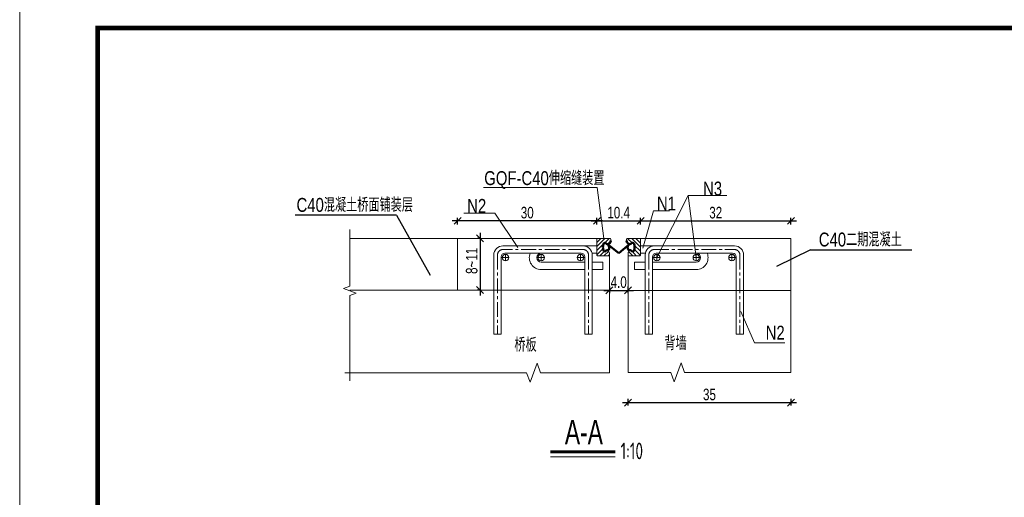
# Model space of a CAD drawing. Header units: inches. Extents: x 112594 to 193184, y 44995 to 116598.
# Tile 120 of 153: x 186820 to 188941, y 76894 to 77922. Entities that reach past the tile are written whole.
import ezdxf

# ---------------------------------------------------------------- set-up
doc = ezdxf.new("R2010")
doc.units = ezdxf.units.IN
doc.header["$MEASUREMENT"] = 0
doc.linetypes.add('CENTER', pattern=[50.8, 31.75, -6.35, 6.35, -6.35])
doc.layers.get('0').update_dxf_attribs({"lineweight": 15})
for name, color, linetype, lineweight in [('0文字', 6, 'Continuous', 18), ('0标注', 6, 'Continuous', 18), ('BM1', 7, 'Continuous', 15), ('图层1-中心线', 1, 'CENTER', 18), ('标准', 7, 'Continuous', 18), ('标注', 7, 'Continuous', 18), ('细实线', 4, 'Continuous', 25)]:
    doc.layers.add(name, color=color, linetype=linetype, lineweight=lineweight)
doc.layers.add('尺寸线', color=4, linetype='Continuous')
doc.styles.add('hz-e', font='hztxt_e.shx', dxfattribs={"width": 0.75, "bigfont": 'hztxt.shx'})
doc.styles.add('HZTXT', font='tssdeng.shx', dxfattribs={"width": 0.75, "bigfont": 'hztxt.shx'})
doc.dimstyles.new('1比10', dxfattribs={"dimtxt": 25, "dimasz": 15, "dimexe": 6.25, "dimexo": 6.25, "dimgap": 5, "dimtad": 1, "dimdec": 0, "dimlfac": 0.1, "dimzin": 0, "dimdsep": 46, "dimtxsty": 'hz-e', "dimblk": 'OBLIQUE', "dimcen": 0, "dimdle": 12, "dimclrd": 4, "dimclre": 4, "dimclrt": 5, "dimadec": 0, "dimazin": 0, "dimtfac": 0.05, "dimtdec": 0, "dimtix": 1, "dimtmove": 2, "dimatfit": 0, "dimfxl": 8, "dimfxlon": 1, "dimtolj": 1, "dimtzin": 0, "dimarcsym": 0})

# ---------------------------------------------------------------- blocks, each defined once
blk = doc.blocks.new('_Oblique')
at = {"color": 0, "linetype": 'ByBlock', "lineweight": -2}
blk.add_line((-0.5, -0.5), (0.5, 0.5), dxfattribs=at)
blk = doc.blocks.new('*D1475')
at = {"color": 4, "lineweight": -2}
for p, q in [((188090.3, 77347.6), (188090.3, 77333.3)), ((188130.4, 77347.6), (188130.4, 77333.3)), ((188078.3, 77339.6), (188142.4, 77339.6))]:
    blk.add_line(p, q, dxfattribs=at)
at = {"color": 4, "lineweight": -2, "xscale": 15, "yscale": 15, "zscale": 15, "rotation": 180}
blk.add_blockref('_Oblique', (188090.3, 77339.6), dxfattribs=at)
at = {"color": 4, "lineweight": -2, "xscale": 15, "yscale": 15, "zscale": 15}
blk.add_blockref('_Oblique', (188130.4, 77339.6), dxfattribs=at)
at = {"color": 5, "insert": (188110.3, 77357.1), "char_height": 25, "attachment_point": 5, "style": 'hz-e'}
blk.add_mtext('\\A1;4.0', dxfattribs=at)
blk = doc.blocks.new('*D1476')
at = {"color": 4, "lineweight": -2}
for p, q in [((188063.3, 77481.3), (188063.3, 77495.5)), ((188157.4, 77481.3), (188157.4, 77495.5)), ((188051.3, 77489.3), (188169.4, 77489.3))]:
    blk.add_line(p, q, dxfattribs=at)
at = {"color": 4, "lineweight": -2, "xscale": 15, "yscale": 15, "zscale": 15, "rotation": 180}
blk.add_blockref('_Oblique', (188063.3, 77489.3), dxfattribs=at)
at = {"color": 4, "lineweight": -2, "xscale": 15, "yscale": 15, "zscale": 15}
blk.add_blockref('_Oblique', (188157.4, 77489.3), dxfattribs=at)
at = {"color": 5, "insert": (188110.3, 77506.8), "char_height": 25, "attachment_point": 5, "style": 'hz-e'}
blk.add_mtext('\\A1;10.4', dxfattribs=at)
blk = doc.blocks.new('*D1477')
at = {"color": 4, "lineweight": -2}
for p, q in [((187811.8, 77463.5), (187811.8, 77328.2)), ((187813.2, 77451.5), (187805.6, 77451.5)), ((187813.2, 77340.2), (187805.6, 77340.2))]:
    blk.add_line(p, q, dxfattribs=at)
at = {"color": 4, "lineweight": -2, "xscale": 15, "yscale": 15, "zscale": 15}
for p, rotation in [((187811.8, 77451.5), 90), ((187811.8, 77340.2), 270)]:
    blk.add_blockref('_Oblique', p, dxfattribs=dict(at, rotation=rotation))
at = {"color": 5, "insert": (187793.7, 77403.1), "char_height": 25, "attachment_point": 5, "rotation": 90, "style": 'hz-e'}
blk.add_mtext('\\A1;8~11', dxfattribs=at)
blk = doc.blocks.new('*D1543')
at = {"color": 4, "lineweight": -2}
for p, q in [((187763.3, 77481.3), (187763.3, 77495.5)), ((188063.3, 77481.3), (188063.3, 77495.5)), ((188075.3, 77489.3), (187751.3, 77489.3))]:
    blk.add_line(p, q, dxfattribs=at)
at = {"color": 4, "lineweight": -2, "xscale": 15, "yscale": 15, "zscale": 15, "rotation": 180}
blk.add_blockref('_Oblique', (187763.3, 77489.3), dxfattribs=at)
at = {"color": 4, "lineweight": -2, "xscale": 15, "yscale": 15, "zscale": 15}
blk.add_blockref('_Oblique', (188063.3, 77489.3), dxfattribs=at)
at = {"color": 5, "insert": (187913.3, 77506.8), "char_height": 25, "attachment_point": 5, "style": 'hz-e'}
blk.add_mtext('\\A1;30', dxfattribs=at)
blk = doc.blocks.new('*D1544')
at = {"color": 4, "lineweight": -2}
for p, q in [((188157.4, 77481.3), (188157.4, 77495.5)), ((188481.4, 77481.3), (188481.4, 77495.5)), ((188145.4, 77489.3), (188493.4, 77489.3))]:
    blk.add_line(p, q, dxfattribs=at)
at = {"color": 4, "lineweight": -2, "xscale": 15, "yscale": 15, "zscale": 15, "rotation": 180}
blk.add_blockref('_Oblique', (188157.4, 77489.3), dxfattribs=at)
at = {"color": 4, "lineweight": -2, "xscale": 15, "yscale": 15, "zscale": 15}
blk.add_blockref('_Oblique', (188481.4, 77489.3), dxfattribs=at)
at = {"color": 5, "insert": (188319.4, 77506.8), "char_height": 25, "attachment_point": 5, "style": 'hz-e'}
blk.add_mtext('\\A1;32', dxfattribs=at)
blk = doc.blocks.new('*D1557')
at = {"color": 4, "lineweight": -2}
for p, q in [((188118.4, 77097.7), (188493.4, 77097.7)), ((188130.4, 77105.7), (188130.4, 77091.4)), ((188481.4, 77105.7), (188481.4, 77091.4))]:
    blk.add_line(p, q, dxfattribs=at)
at = {"color": 4, "lineweight": -2, "xscale": 15, "yscale": 15, "zscale": 15, "rotation": 180}
blk.add_blockref('_Oblique', (188130.4, 77097.7), dxfattribs=at)
at = {"color": 4, "lineweight": -2, "xscale": 15, "yscale": 15, "zscale": 15}
blk.add_blockref('_Oblique', (188481.4, 77097.7), dxfattribs=at)
at = {"color": 5, "insert": (188305.9, 77115.2), "char_height": 25, "attachment_point": 5, "style": 'hz-e'}
blk.add_mtext('\\A1;35', dxfattribs=at)

msp = doc.modelspace()

# ---------------------------------------------------------------- hatches: boundary and pattern name
at = {"layer": '标准'}
h = msp.add_hatch(dxfattribs=at)
h.set_pattern_fill('ANSI31', color=0, scale=500, style=0)
h.set_pattern_definition([(45, (209973.91, 95508.58), (-44.19417, 44.19417), [])])
edge = h.paths.add_edge_path()
edge.add_arc((188091.78701, 77449.97244), 1.5, 0, 90)
edge.add_line((188091.78701, 77451.47244), (188064.78701, 77451.47244))
edge.add_arc((188064.78701, 77449.97244), 1.5, 90, 180)
edge.add_line((188063.28701, 77449.97244), (188063.28701, 77415.47244))
edge.add_arc((188064.78701, 77415.47244), 1.5, 180, 270)
edge.add_line((188064.78701, 77413.97244), (188088.78701, 77413.97244))
edge.add_arc((188088.78701, 77415.47244), 1.5, 270, 360)
edge.add_line((188090.28701, 77415.47244), (188090.28701, 77419.60999))
edge.add_arc((188082.78701, 77419.60999), 7.5, 0, 58.73241269)
edge.add_spline(control_points=[(188086.67978, 77426.02064), (188088.87578, 77425.22485), (188090.32799, 77431.23855), (188089.18564, 77436.04747), (188088.4413, 77437.28954)], knot_values=[3.9262001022, 3.9262001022, 3.9262001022, 3.9262001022, 10.9334072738, 14.9958097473, 14.9958097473, 14.9958097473, 14.9958097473], degree=3, periodic=0)
edge.add_line((188088.4413, 77437.28954), (188085.96314, 77439.0923))
edge.add_arc((188085.78701, 77446.59023), 7.5, 266.99677739, 271.34559499, ccw=False)
edge.add_arc((188085.51195, 77441.34744), 2.25, 266.9965728, 266.9968812, ccw=False)
edge.add_line((188085.39406, 77439.10053), (188085.39407, 77439.10053))
edge.add_spline(control_points=[(188085.39407, 77439.10053), (188085.59014, 77439.1158), (188085.77986, 77439.11268), (188085.96314, 77439.0923)], knot_values=[0, 0, 0, 0, 0.5900086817, 0.5900086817, 0.5900086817, 0.5900086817], degree=3, periodic=0)
edge.add_line((188085.92834, 77439.11762), (188085.96314, 77439.0923))
edge.add_arc((188085.78701, 77446.59023), 7.5, 271.34559499, 360)
edge.add_line((188093.28701, 77446.59023), (188093.28701, 77449.97244))

# ---------------------------------------------------------------- linework, layer by layer
for p, q in [((186819.76981, 74984.76464), (186819.76981, 77985.0677)), ((188064.01877, 77561.1788), (187819.09833, 77561.1788)), ((188078.28701, 77451.47244), (188064.01877, 77561.1788)), ((188130.40909, 77339.55557), (188481.40909, 77339.55557))]:
    msp.add_line(p, q)
at = {"color": 0, "linetype": 'Continuous'}
for p, q in [((188260.01958, 77543.56245), (188277.40909, 77409.97244)), ((188162.56525, 77430.10433), (188185.58674, 77510.5363)), ((188185.58674, 77510.5363), (188219.93929, 77510.5363)), ((188373.40909, 77293.73244), (188402.90303, 77226.46375)), ((188402.90303, 77226.46375), (188468.03575, 77226.46375))]:
    msp.add_line(p, q, dxfattribs=at)
at = {"color": 0}
for p, q in [((187763.28701, 77451.47244), (187530.8123, 77451.47244)), ((188064.78701, 77451.47244), (187763.28701, 77451.47244)), ((187763.28701, 77451.47244), (187763.28701, 77340.17664)), ((188063.28701, 77435.47244), (187860.78701, 77435.47244)), ((188063.28701, 77449.97244), (188063.28701, 77415.47244)), ((188064.78701, 77451.47244), (188091.78701, 77451.47244)), ((188093.28701, 77449.97244), (188093.28701, 77446.59023)), ((188127.40909, 77449.97244), (188127.40909, 77446.59023)), ((188155.90909, 77451.47244), (188128.90909, 77451.47244)), ((188155.90909, 77451.47244), (188481.40909, 77451.47244)), ((188157.40909, 77449.97244), (188157.40909, 77415.47244)), ((188157.40909, 77435.47244), (188359.90909, 77435.47244)), ((188481.40909, 77162.94026), (188481.40909, 77451.47244)), ((187841.28701, 77415.97244), (187841.28701, 77245.01359)), ((187857.28701, 77411.97244), (187857.28701, 77245.01359)), ((187919.62269, 77419.47244), (187864.78701, 77419.47244)), ((187866.38297, 77415.97244), (187866.38297, 77403.97244)), ((188029.78701, 77419.47244), (187943.28701, 77419.47244)), ((187943.28701, 77415.97244), (187943.28701, 77403.97244)), ((188028.19106, 77415.97244), (188028.19106, 77403.97244)), ((188037.28701, 77411.97244), (188037.28701, 77245.01359)), ((188037.28701, 77411.97244), (188037.28701, 77403.97244)), ((188063.28701, 77419.47244), (188052.97034, 77419.47244)), ((188053.28701, 77415.97244), (188053.28701, 77245.01359)), ((188064.78701, 77413.97244), (188088.78701, 77413.97244)), ((188090.28701, 77419.60999), (188090.28701, 77415.47244)), ((188090.28701, 77415.47244), (188090.28701, 77162.14685)), ((188130.40909, 77419.60999), (188130.40909, 77415.47244)), ((188130.40909, 77415.47244), (188130.40909, 77301.47244)), ((188155.90909, 77413.97244), (188131.90909, 77413.97244)), ((188157.40909, 77419.47244), (188167.72577, 77419.47244)), ((188167.40909, 77415.97244), (188167.40909, 77245.01359)), ((188183.40909, 77411.97244), (188183.40909, 77245.01359)), ((188183.40909, 77411.97244), (188183.40909, 77403.97244)), ((188190.90909, 77419.47244), (188277.40909, 77419.47244)), ((188192.50505, 77415.97244), (188192.50505, 77403.97244)), ((188277.40909, 77415.97244), (188277.40909, 77403.97244)), ((188301.07341, 77419.47244), (188355.90909, 77419.47244)), ((188354.31314, 77415.97244), (188354.31314, 77403.97244)), ((188363.40909, 77411.97244), (188363.40909, 77245.01359)), ((188379.40909, 77415.97244), (188379.40909, 77245.01359)), ((187872.38297, 77409.97244), (187860.16524, 77409.97244)), ((187949.28701, 77409.97244), (187937.06928, 77409.97244)), ((188037.28701, 77400.47244), (187943.28701, 77400.47244)), ((188022.19106, 77409.97244), (188034.40879, 77409.97244)), ((188076.28701, 77400.47244), (188053.28701, 77400.47244)), ((188076.28701, 77384.47244), (188076.28701, 77400.47244)), ((188144.40909, 77400.47244), (188167.40909, 77400.47244)), ((188144.40909, 77384.47244), (188144.40909, 77400.47244)), ((188183.40909, 77400.47244), (188277.40909, 77400.47244)), ((188198.50505, 77409.97244), (188186.28732, 77409.97244)), ((188271.40909, 77409.97244), (188283.62683, 77409.97244)), ((188348.31314, 77409.97244), (188360.53087, 77409.97244)), ((188037.28701, 77384.47244), (187943.28701, 77384.47244)), ((188076.28701, 77384.47244), (188053.28701, 77384.47244)), ((188144.40909, 77384.47244), (188167.40909, 77384.47244)), ((188183.40909, 77384.47244), (188277.40909, 77384.47244)), ((187763.28701, 77340.17664), (187530.8123, 77340.17664)), ((188090.28701, 77340.17664), (187763.28701, 77340.17664)), ((187963.7105, 76981.36847), (188102.62392, 76981.36847))]:
    msp.add_line(p, q, dxfattribs=at)
at = {"color": 0, "lineweight": 60}
msp.add_line((187963.7105, 76991.64436), (188102.62392, 76991.64436), dxfattribs=at)
msp.add_lwpolyline([(188192.50505, 77409.97244), (188260.01958, 77543.56245), (188343.37552, 77543.56245)])
at = {"color": 0, "linetype": 'Continuous'}
for points in [[(187892.81905, 77431.94744), (187843.77374, 77506.13321), (187776.36858, 77506.13321)], [(187530.8123, 77470.83553), (187530.8123, 77348.57529), (187517.07492, 77343.57529), (187544.54969, 77333.57529), (187530.8123, 77328.57529), (187530.8123, 77144.56679)], [(188481.40909, 77162.94026), (188252.49234, 77162.94026), (188244.99234, 77183.54634), (188229.99234, 77142.33418), (188222.49234, 77162.94026), (188130.40909, 77162.94026), (188130.40909, 77301.47244)], [(187520.24347, 77162.14685), (187912.03465, 77162.14685), (187919.53465, 77141.54077), (187934.53465, 77182.75293), (187942.03465, 77162.14685), (188090.28701, 77162.14685)]]:
    msp.add_lwpolyline(points, dxfattribs=at)
at = {"color": 0}
for centre, radius, start, end in [((187860.78701, 77415.97244), 19.5, 90, 180), ((188033.78701, 77415.97244), 19.5, 0, 90), ((188064.78701, 77449.97244), 1.5, 90, 180), ((188091.78701, 77449.97244), 1.5, 0, 90), ((188128.90909, 77449.97244), 1.5, 90, 180), ((188155.90909, 77449.97244), 1.5, 0, 90), ((188186.90909, 77415.97244), 19.5, 90, 180), ((188359.90909, 77415.97244), 19.5, 0, 90), ((187864.78701, 77411.97244), 7.5, 90, 180), ((188029.78701, 77411.97244), 7.5, 0, 90), ((188064.78701, 77415.47244), 1.5, 180, 270), ((188082.78701, 77419.60999), 7.5, 0, 58.73241269), ((188088.78701, 77415.47244), 1.5, 270, 0), ((188137.90909, 77419.60999), 7.5, 121.26758731, 180), ((188131.90909, 77415.47244), 1.5, 180, 270), ((188155.90909, 77415.47244), 1.5, 270, 0), ((188190.90909, 77411.97244), 7.5, 90, 180), ((188355.90909, 77411.97244), 7.5, 0, 90)]:
    msp.add_arc(centre, radius, start, end, dxfattribs=at)
at = {"layer": '0标注'}
msp.add_line((188090.28701, 77162.14685), (188090.28701, 77162.14685), dxfattribs=at)
at = {"layer": 'BM1', "color": 0, "linetype": 'Continuous', "const_width": 9.99898}
msp.add_lwpolyline([(186987.61391, 75034.75953), (186987.61391, 77904.76671), (191012.60324, 77904.76671), (191012.60324, 75034.75953)], close=True, dxfattribs=at)
at = {"layer": '图层1-中心线', "color": 0}
for p, q in [((187849.28701, 77415.97244), (187849.28701, 77245.01359)), ((188033.78701, 77427.47244), (187860.78701, 77427.47244)), ((188045.28701, 77415.97244), (188045.28701, 77245.01359)), ((188175.40909, 77415.97244), (188175.40909, 77245.01359)), ((188186.90909, 77427.47244), (188359.90909, 77427.47244)), ((188371.40909, 77415.97244), (188371.40909, 77245.01359))]:
    msp.add_line(p, q, dxfattribs=at)
for centre, start, end in [((187860.78701, 77415.97244), 90, 180), ((188033.78701, 77415.97244), 0, 90), ((188186.90909, 77415.97244), 90, 180), ((188359.90909, 77415.97244), 0, 90)]:
    msp.add_arc(centre, 11.5, start, end, dxfattribs=at)
at = {"layer": '尺寸线', "color": 0, "lineweight": 15}
msp.add_line((188130.40909, 77323.72244), (188130.40909, 77301.47244), dxfattribs=at)
at = {"layer": '标准', "color": 0}
for p, q in [((188063.28701, 77434.0119), (188080.74756, 77451.47244)), ((188063.28701, 77442.85073), (188071.90872, 77451.47244)), ((188063.28701, 77425.17306), (188077.12567, 77439.01172)), ((188080.19391, 77442.07996), (188089.58639, 77451.47244)), ((188086.04755, 77439.09476), (188093.28249, 77446.3297)), ((188133.18081, 77439.09476), (188127.6789, 77444.59667)), ((188139.03445, 77442.07996), (188129.64196, 77451.47244)), ((188157.40909, 77432.54415), (188138.4808, 77451.47244)), ((188157.40909, 77423.70531), (188143.95777, 77437.15663)), ((188157.40909, 77441.38298), (188147.31963, 77451.47244)), ((188063.28701, 77416.33423), (188076.54805, 77429.59526)), ((188069.76406, 77413.97244), (188079.35341, 77423.56179)), ((188078.6029, 77413.97244), (188088.767, 77424.13655)), ((188087.44173, 77413.97244), (188090.28701, 77416.81772)), ((188131.78662, 77413.97244), (188130.40909, 77415.34997)), ((188140.62546, 77413.97244), (188131.3503, 77423.2476)), ((188148.17161, 77413.97244), (188139.87494, 77423.56179)), ((188157.31797, 77414.9576), (188143.96209, 77428.31349))]:
    msp.add_line(p, q, dxfattribs=at)
at = {"layer": '标准', "color": 0, "lineweight": 50}
for p in [(188085.96314, 77439.0923), (188133.83429, 77439.10053)]:
    msp.add_line(p, (188110.40909, 77419.74918), dxfattribs=at)
at = {"layer": '标准'}
for p, q in [((187919.62269, 77419.47244), (187943.28701, 77419.47244)), ((188301.07341, 77419.47244), (188277.40918, 77419.47244)), ((187857.28701, 77245.01359), (187841.28701, 77245.01359)), ((188037.28701, 77245.01359), (188053.28701, 77245.01359)), ((188183.40909, 77245.01359), (188167.40909, 77245.01359)), ((188363.40909, 77245.01359), (188379.40909, 77245.01359))]:
    msp.add_line(p, q, dxfattribs=at)
for centre in [(187866.38297, 77409.97244), (187943.17815, 77409.97244), (188028.19106, 77409.97244), (188192.50505, 77409.97244), (188277.51796, 77409.97244), (188354.31314, 77409.97244)]:
    msp.add_circle(centre, 7, dxfattribs=at)
at = {"layer": '标准', "color": 0, "lineweight": 50}
for centre, radius, start, end in [((188102.61111, 77432.72244), 26.25, 164.79371212, 195.20628788), ((188080.53701, 77438.72244), 3.375, 27.81813929, 164.79371212), ((188085.51195, 77441.34744), 2.25, 207.81813929, 266.99673191), ((188085.78701, 77446.59023), 7.5, 266.99673191, 0), ((188134.90909, 77446.59023), 7.5, 180, 273.00326809), ((188135.18416, 77441.34744), 2.25, 273.00326809, 332.18186071), ((188140.15909, 77438.72244), 3.375, 15.20628788, 152.18186071), ((188118.085, 77432.72244), 26.25, 344.79371212, 15.20628788), ((188080.53701, 77426.72244), 3.375, 195.20628788, 332.18186071), ((188085.51195, 77424.09744), 2.25, 58.73241269, 152.18186071), ((188135.18416, 77424.09744), 2.25, 27.81813929, 121.26758731), ((188140.15909, 77426.72244), 3.375, 207.81813929, 344.79371212)]:
    msp.add_arc(centre, radius, start, end, dxfattribs=at)
at = {"layer": '标准'}
for centre, radius, start, end in [((187943.28701, 77409.97244), 25.5, 158.12709193, 270), ((187943.28701, 77409.97244), 9.5, 90, 270), ((188277.40909, 77409.97244), 25.5, 270, 21.87290807), ((188277.40909, 77409.97244), 9.5, 270, 90)]:
    msp.add_arc(centre, radius, start, end, dxfattribs=at)
at = {"layer": '标准', "color": 0, "lineweight": 50}
for points, start_tangent, end_tangent in [([(188085.39407, 77439.10053), (188089.67466, 77432.35559), (188086.67978, 77426.02064)], (0.9969838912, 0.0776087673), (-0.9401724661, 0.3406988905)), ([(188133.83429, 77439.10053), (188129.55369, 77432.35559), (188134.01633, 77426.02064)], (-0.9969838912, 0.0776087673), (0.9401724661, 0.3406988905))]:
    msp.add_spline(points, degree=3, dxfattribs=dict(at, start_tangent=start_tangent, end_tangent=end_tangent))
at = {"layer": '细实线'}
for p, q in [((187631.31007, 77501.75551), (187413.31056, 77501.75551)), ((187631.31007, 77501.75551), (187704.29501, 77372.14207)), ((188523.5906, 77427.16912), (188450.60567, 77390.68062)), ((188523.5906, 77427.16912), (188741.59012, 77427.16912))]:
    msp.add_line(p, q, dxfattribs=at)

# ---------------------------------------------------------------- texts
at = {"style": 'hz-e', "width": 0.7}
msp.add_text('A-A', height=52.5, dxfattribs=at).set_placement((187994.41387, 77008.08034))
at = {"layer": '0文字', "style": 'hz-e', "width": 0.8}
for s, p in [('GQF-C40伸缩缝装置', (187820.66442, 77566.22497)), ('N3', (188292.1169, 77543.79206)), ('C40混凝土桥面铺装层', (187416.23579, 77508.57309)), ('N1', (188192.70156, 77511.55829)), ('N2', (187783.88751, 77506.47763)), ('C40二期混凝土', (188541.45721, 77433.9867)), ('N2', (188427.04165, 77233.36116)), ('桥板', (187885.61706, 77207.36952)), ('背墙', (188208.82512, 77210.73136))]:
    msp.add_text(s, height=30, dxfattribs=at).set_placement(p)
at = {"layer": '标注', "style": 'HZTXT', "width": 0.7}
msp.add_text('1:10', height=36, dxfattribs=at).set_placement((188114.46771, 76975.75897))

# ---------------------------------------------------------------- dimensions: what is measured, and where the dimension line sits
dim = msp.add_linear_dim(base=(187763.28701, 77489.29558), p1=(188063.28701, 77449.97244), p2=(187763.28701, 77449.97244), angle=180, dimstyle='1比10')
dim.commit()
dim.dimension.update_dxf_attribs({"geometry": '*D1543', "text_midpoint": (187913.28701, 77506.79558)})
for base, p1, p2, text, picture, middle in [((188157.40909, 77489.29558), (188063.28701, 77449.97244), (188157.40909, 77449.97244), '10.4', '*D1476', (188110.34805, 77506.79558)), ((188130.40909, 77339.55557), (188090.28701, 77382.13876), (188130.40909, 77382.13876), '4.0', '*D1475', (188110.34805, 77357.05557))]:
    dim = msp.add_linear_dim(base=base, p1=p1, p2=p2, text=text, dimstyle='1比10')
    dim.commit()
    dim.dimension.update_dxf_attribs({"geometry": picture, "text_midpoint": middle})
for base, p1, p2, picture, middle in [((188481.40909, 77489.29558), (188157.40909, 77449.97244), (188481.40909, 77449.97244), '*D1544', (188319.40909, 77506.79558)), ((188481.40909, 77097.66), (188130.40909, 77199.2369), (188481.40909, 77199.2369), '*D1557', (188305.90909, 77115.16))]:
    dim = msp.add_linear_dim(base=base, p1=p1, p2=p2, dimstyle='1比10')
    dim.commit()
    dim.dimension.update_dxf_attribs({"geometry": picture, "text_midpoint": middle})
dim = msp.add_linear_dim(base=(187811.84779, 77340.17664), p1=(187819.48238, 77451.47244), p2=(187819.48238, 77340.17664), angle=90, text='8~11', dimstyle='1比10', override={"dimtxt": 25})
dim.commit()
dim.dimension.update_dxf_attribs({"geometry": '*D1477', "text_midpoint": (187793.73768, 77403.1322), "dimtype": 160})

doc.saveas('drawing.dxf')
